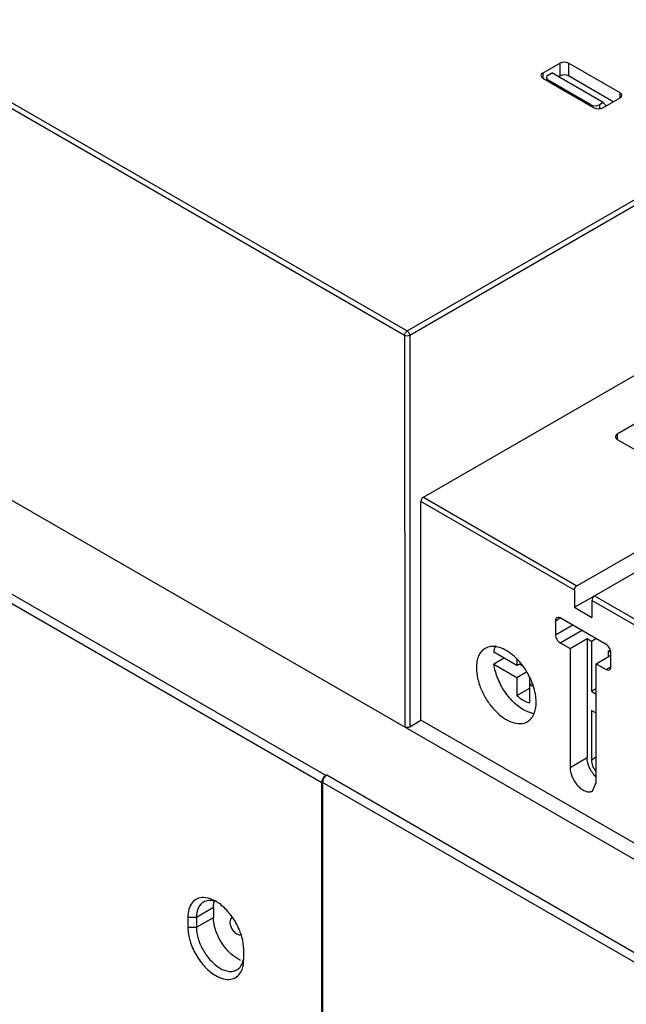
# Model space of a CAD drawing. Header units: millimetres. Extents: x 42 to 323, y 128 to 381.
# Tile 4 of 7: x 180 to 231, y 192 to 273. Entities that reach past the tile are written whole.
import ezdxf

# ---------------------------------------------------------------- set-up
doc = ezdxf.new("R2010")
doc.units = ezdxf.units.MM
doc.header["$LTSCALE"] = 33.112013
doc.layers.get('0').update_dxf_attribs({"linetype": 'CONTINUOUS'})

msp = doc.modelspace()

# ---------------------------------------------------------------- linework, layer by layer
at = {"color": 7}
for p, q in [((212.353, 247.274), (48.727, 341.741)), ((48.94, 342.108), (212.565, 247.642)), ((260.293, 187.178), (114.984, 271.055)), ((225.22, 269.819), (223.784, 268.989)), ((225.22, 268.757), (225.22, 269.819)), ((230.188, 267.359), (225.927, 269.819)), ((225.927, 269.819), (225.927, 268.757)), ((223.784, 268.989), (223.784, 268.625)), ((223.784, 268.581), (228.045, 266.121)), ((224.085, 268.625), (224.085, 268.407)), ((224.231, 268.829), (224.549, 269.013)), ((227.767, 266.38), (224.231, 268.421)), ((224.231, 268.421), (224.231, 268.323)), ((228.792, 266.563), (224.549, 269.013)), ((225.22, 268.757), (225.106, 268.691)), ((229.622, 266.624), (225.927, 268.757)), ((108.266, 267.177), (205.852, 210.842)), ((228.752, 266.121), (230.188, 266.951)), ((230.188, 266.951), (230.188, 267.359)), ((205.493, 210.227), (107.912, 266.564)), ((227.767, 266.282), (227.767, 266.38)), ((228.792, 266.563), (228.474, 266.38)), ((228.474, 266.38), (228.474, 266.046)), ((228.792, 266.563), (229.043, 266.29)), ((212.565, 247.642), (234.838, 260.501)), ((234.838, 260.011), (212.777, 247.274)), ((212.353, 247.274), (212.358, 214.846)), ((212.777, 247.274), (212.777, 214.864)), ((213.908, 233.883), (234.838, 245.967)), ((238.336, 243.947), (229.957, 239.11)), ((226.617, 226.546), (248.962, 239.446)), ((229.957, 239.11), (229.957, 238.659)), ((229.957, 238.659), (236.321, 234.984)), ((228.068, 225.708), (249.335, 237.986)), ((226.405, 226.178), (213.696, 233.516)), ((213.696, 215.422), (213.696, 233.516)), ((213.908, 233.883), (226.617, 226.546)), ((226.405, 226.178), (226.405, 224.769)), ((226.405, 224.769), (228.059, 225.724)), ((239.133, 218.83), (227.856, 225.34)), ((227.856, 225.34), (227.856, 223.931)), ((228.068, 225.708), (239.345, 219.197)), ((226.405, 224.769), (227.856, 223.931)), ((224.835, 223.656), (225.221, 223.879)), ((224.835, 223.655), (224.835, 222.496)), ((229.04, 221.674), (225.221, 223.879)), ((224.835, 222.496), (226.225, 223.299)), ((225.221, 221.826), (226.999, 222.852)), ((225.221, 221.826), (226.045, 221.35)), ((226.045, 221.35), (227.459, 222.169)), ((227.459, 222.169), (227.814, 221.967)), ((227.459, 222.169), (227.459, 212.326)), ((227.814, 221.967), (228.173, 222.175)), ((227.814, 221.967), (227.814, 217.809)), ((221.65, 219.941), (219.743, 221.043)), ((226.045, 221.35), (226.045, 211.509)), ((229.23, 221.145), (229.38, 221.231)), ((229.23, 220.682), (229.23, 221.149)), ((229.427, 219.845), (229.427, 221.004)), ((220.591, 220.553), (219.743, 220.063)), ((221.65, 220.44), (221.65, 219.941)), ((228.216, 220.097), (229.427, 220.796)), ((219.743, 220.063), (221.65, 218.962)), ((221.65, 219.941), (221.901, 220.086)), ((221.65, 218.962), (222.392, 219.39)), ((221.863, 220.064), (222.168, 219.888)), ((228.216, 220.097), (229.04, 219.621)), ((228.216, 210.256), (228.216, 220.097)), ((229.04, 219.621), (229.427, 219.845)), ((221.65, 218.962), (221.65, 217.462)), ((222.711, 216.849), (222.711, 218.938)), ((221.65, 217.462), (222.711, 218.074)), ((222.711, 218.349), (222.867, 218.439)), ((222.711, 218.349), (222.918, 218.23)), ((227.814, 217.809), (228.216, 218.041)), ((227.814, 217.809), (228.216, 217.576)), ((228.216, 216), (227.814, 216.232)), ((227.814, 216.232), (227.814, 212.121)), ((212.777, 214.864), (213.696, 215.422)), ((261.425, 187.866), (213.696, 215.422)), ((226.045, 211.509), (227.459, 212.326)), ((228.216, 212.353), (227.814, 212.121)), ((205.852, 210.842), (205.917, 210.88)), ((205.917, 210.88), (253.647, 183.324)), ((205.493, 174.628), (205.493, 210.227)), ((253.294, 182.711), (205.564, 210.268)), ((205.564, 210.268), (205.564, 174.504)), ((227.898, 209.553), (228.216, 210.256)), ((196.536, 199.903), (195.122, 199.087)), ((196.536, 199.903), (196.536, 199.087)), ((196.725, 200.421), (196.725, 200.421)), ((195.122, 199.087), (194.415, 199.087)), ((194.415, 199.087), (194.415, 198.27)), ((195.122, 199.087), (195.122, 198.27)), ((195.122, 198.27), (196.536, 199.087)), ((194.415, 198.27), (195.122, 198.27)), ((199.035, 195.602), (199.035, 196.419))]:
    msp.add_line(p, q, dxfattribs=at)
for centre, radius, start, end in [((210.589, 188.953), 37.203, 59.55655, 59.93127), ((218.358, 217.277), 4.598, 46.22602, 50.70743), ((217.967, 216.87), 5.163, 41.1087, 46.21153), ((217.32, 216.336), 6.002, 24.90171, 28.7821), ((198.302, 199.996), 1.759, 164.898, 167.34286), ((195.103, 197.615), 3.241, 56.19354, 59.95756), ((194.912, 197.328), 3.585, 53.95608, 56.22037), ((198.193, 198.846), 0.269, 110.03747, 120.0329), ((199.617, 197.61), 2.218, 242.8975, 247.8959)]:
    msp.add_arc(centre, radius, start, end, dxfattribs=at)
for centre, ratio, start_param, end_param in [((225.574, 269.614), 0.577518, 0.785555, 2.356046), ((224.138, 268.785), 0.577166, 8.639537, 10.210029), ((224.585, 268.625), 0.577166, 8.639536, 10.210028), ((225.574, 268.553), 0.577518, 7.06874, 8.639232), ((229.834, 267.155), 0.577166, 5.497944, 7.068435), ((228.12, 266.584), 0.577518, -2.356038, -0.785546), ((228.398, 266.325), 0.577518, -2.356037, -0.785545)]:
    msp.add_ellipse(centre, major_axis=(0.5, 0), ratio=ratio, start_param=start_param, end_param=end_param, dxfattribs=at)
for points, knots in [([(212.353, 247.274), (212.353, 247.347), (212.402, 247.49), (212.502, 247.605), (212.565, 247.642)], [0, 0, 0, 0, 0.500002, 1, 1, 1, 1]), ([(212.777, 247.274), (212.714, 247.238), (212.565, 247.209), (212.416, 247.238), (212.353, 247.274)], [0, 0, 0, 0, 0.499999, 1, 1, 1, 1]), ([(212.565, 247.642), (212.628, 247.605), (212.727, 247.49), (212.777, 247.347), (212.777, 247.274)], [0, 0, 0, 0, 0.499999, 1, 1, 1, 1]), ([(229.957, 239.11), (229.933, 239.096), (229.856, 239.043), (229.795, 238.951), (229.795, 238.884)], [0, 0, 0, 0, 0.293912, 1, 1, 1, 1]), ([(229.795, 238.884), (229.795, 238.863), (229.812, 238.767), (229.893, 238.696), (229.957, 238.659)], [0, 0, 0, 0, 0.220852, 1, 1, 1, 1]), ([(213.908, 233.883), (213.845, 233.847), (213.745, 233.732), (213.696, 233.588), (213.696, 233.516)], [0, 0, 0, 0, 0.499996, 1, 1, 1, 1]), ([(226.405, 226.178), (226.405, 226.251), (226.455, 226.394), (226.554, 226.509), (226.617, 226.546)], [0, 0, 0, 0, 0.5, 1, 1, 1, 1]), ([(228.068, 225.708), (228.005, 225.671), (227.906, 225.556), (227.856, 225.413), (227.856, 225.34)], [0, 0, 0, 0, 0.499996, 1, 1, 1, 1]), ([(224.948, 223.906), (224.93, 223.896), (224.856, 223.833), (224.835, 223.729), (224.835, 223.655)], [0, 0, 0, 0, 0.220856, 1, 1, 1, 1]), ([(225.221, 223.879), (225.198, 223.893), (225.114, 223.933), (225.005, 223.939), (224.948, 223.906)], [0, 0, 0, 0, 0.293894, 1, 1, 1, 1]), ([(224.835, 222.496), (224.835, 222.363), (224.925, 222.101), (225.107, 221.892), (225.221, 221.826)], [0, 0, 0, 0, 0.500008, 1, 1, 1, 1]), ([(219.017, 221.36), (218.901, 221.293), (218.685, 221.112), (218.455, 220.736), (218.319, 220.272), (218.292, 219.935), (218.292, 219.758)], [0, 0, 0, 0, 0.217724, 0.450873, 0.710468, 1, 1, 1, 1]), ([(221.27, 220.836), (221.081, 220.991), (220.699, 221.253), (220.094, 221.498), (219.515, 221.553), (219.163, 221.444), (219.017, 221.36)], [0, 0, 0, 0, 0.299877, 0.563713, 0.792955, 1, 1, 1, 1]), ([(219.743, 221.043), (219.751, 221.093), (219.788, 221.282), (219.85, 221.466), (219.911, 221.594)], [0, 0, 0, 0, 0.26261, 1, 1, 1, 1]), ([(229.427, 221.004), (229.427, 221.137), (229.336, 221.399), (229.155, 221.608), (229.04, 221.674)], [0, 0, 0, 0, 0.500009, 1, 1, 1, 1]), ([(222.581, 219.226), (222.529, 219.319), (222.316, 219.684), (222.065, 220.027), (221.857, 220.265)], [0, 0, 0, 0, 0.252841, 1, 1, 1, 1]), ([(218.292, 219.758), (218.292, 219.459), (218.375, 218.829), (218.688, 217.906), (219.169, 217.016), (219.781, 216.233), (220.473, 215.62), (221.196, 215.226), (221.903, 215.084), (222.342, 215.197), (222.517, 215.298)], [0, 0, 0, 0, 0.128825, 0.270598, 0.417898, 0.562393, 0.696206, 0.813598, 0.913066, 1, 1, 1, 1]), ([(222.563, 216.101), (222.214, 216.24), (221.528, 216.695), (220.689, 217.642), (220.05, 218.792), (219.801, 219.642), (219.743, 220.063)], [0, 0, 0, 0, 0.222934, 0.479597, 0.747319, 1, 1, 1, 1]), ([(229.04, 219.621), (229.064, 219.608), (229.147, 219.567), (229.256, 219.561), (229.313, 219.594)], [0, 0, 0, 0, 0.293876, 1, 1, 1, 1]), ([(229.313, 219.594), (229.331, 219.605), (229.405, 219.667), (229.427, 219.771), (229.427, 219.845)], [0, 0, 0, 0, 0.220864, 1, 1, 1, 1]), ([(223.242, 216.9), (223.242, 217.056), (223.193, 217.732), (222.983, 218.391), (222.764, 218.863)], [0, 0, 0, 0, 0.230441, 1, 1, 1, 1]), ([(221.65, 217.462), (221.734, 217.384), (222.047, 217.119), (222.422, 216.913), (222.711, 216.849)], [0, 0, 0, 0, 0.27792, 1, 1, 1, 1]), ([(222.517, 215.298), (222.632, 215.365), (222.848, 215.546), (223.078, 215.922), (223.214, 216.386), (223.242, 216.723), (223.242, 216.9)], [0, 0, 0, 0, 0.217724, 0.450873, 0.710468, 1, 1, 1, 1]), ([(223.004, 215.975), (222.968, 215.981), (222.817, 216.011), (222.671, 216.058), (222.563, 216.101)], [0, 0, 0, 0, 0.240343, 1, 1, 1, 1]), ([(212.777, 214.864), (212.747, 214.846), (212.614, 214.794), (212.453, 214.802), (212.358, 214.854)], [0, 0, 0, 0, 0.241147, 1, 1, 1, 1]), ([(228.19, 210.72), (227.968, 210.936), (227.625, 211.441), (227.459, 212.037), (227.459, 212.326)], [0, 0, 0, 0, 0.517038, 1, 1, 1, 1]), ([(227.814, 212.121), (227.814, 211.957), (227.895, 211.613), (228.072, 211.311), (228.185, 211.171)], [0, 0, 0, 0, 0.477668, 1, 1, 1, 1]), ([(226.045, 211.509), (226.045, 211.235), (226.196, 210.666), (226.586, 210.063), (227.002, 209.695), (227.319, 209.522), (227.629, 209.46), (227.821, 209.509), (227.898, 209.553)], [0, 0, 0, 0, 0.269934, 0.561324, 0.695468, 0.813138, 0.912851, 1, 1, 1, 1]), ([(205.493, 210.227), (205.493, 210.288), (205.54, 210.539), (205.71, 210.767), (205.876, 210.861)], [0, 0, 0, 0, 0.242626, 1, 1, 1, 1]), ([(205.876, 210.861), (205.74, 210.753), (205.601, 210.548), (205.564, 210.321), (205.564, 210.268)], [0, 0, 0, 0, 0.764424, 1, 1, 1, 1]), ([(195.708, 200.736), (195.527, 200.738), (195.161, 200.671), (194.717, 200.306), (194.461, 199.745), (194.415, 199.316), (194.415, 199.087)], [0, 0, 0, 0, 0.231125, 0.456176, 0.706726, 1, 1, 1, 1]), ([(196.725, 200.421), (196.64, 200.47), (196.323, 200.633), (195.967, 200.733), (195.708, 200.736)], [0, 0, 0, 0, 0.275004, 1, 1, 1, 1]), ([(195.695, 200.354), (195.604, 200.301), (195.433, 200.157), (195.178, 199.74), (195.122, 199.351), (195.122, 199.087)], [0, 0, 0, 0, 0.21841, 0.452259, 1, 1, 1, 1]), ([(196.682, 200.398), (196.512, 200.456), (196.172, 200.522), (195.831, 200.432), (195.695, 200.354)], [0, 0, 0, 0, 0.533186, 1, 1, 1, 1]), ([(196.536, 199.903), (196.536, 199.945), (196.54, 200.105), (196.56, 200.266), (196.586, 200.381)], [0, 0, 0, 0, 0.261038, 1, 1, 1, 1]), ([(199.035, 196.419), (199.035, 196.765), (198.916, 197.494), (198.492, 198.535), (197.86, 199.485), (197.315, 200.014), (197.022, 200.227)], [0, 0, 0, 0, 0.233741, 0.492406, 0.75511, 1, 1, 1, 1]), ([(198.607, 195.636), (198.316, 195.784), (197.762, 196.219), (197.113, 197.07), (196.665, 198.05), (196.536, 198.753), (196.536, 199.087)], [0, 0, 0, 0, 0.233505, 0.496174, 0.760912, 1, 1, 1, 1]), ([(198.058, 199.079), (198.004, 199.048), (197.91, 198.931), (197.891, 198.788), (197.892, 198.711)], [0, 0, 0, 0, 0.44945, 1, 1, 1, 1]), ([(194.415, 198.27), (194.415, 197.891), (194.557, 197.093), (195.052, 195.97), (195.776, 194.98), (196.397, 194.458), (196.725, 194.268)], [0, 0, 0, 0, 0.237254, 0.500001, 0.762748, 1, 1, 1, 1]), ([(195.122, 198.27), (195.122, 197.949), (195.242, 197.273), (195.661, 196.322), (196.275, 195.484), (196.801, 195.041), (197.079, 194.881)], [0, 0, 0, 0, 0.237248, 0.500001, 0.762753, 1, 1, 1, 1]), ([(197.892, 198.711), (197.892, 198.585), (197.954, 198.321), (198.153, 197.98), (198.417, 197.726), (198.643, 197.645), (198.741, 197.653)], [0, 0, 0, 0, 0.258444, 0.541204, 0.79956, 1, 1, 1, 1]), ([(197.079, 194.881), (197.307, 194.749), (197.673, 194.603), (198.161, 194.615), (198.371, 194.691), (198.462, 194.744)], [0, 0, 0, 0, 0.54774, 0.781589, 1, 1, 1, 1]), ([(198.462, 194.744), (198.599, 194.823), (198.847, 195.073), (198.96, 195.4), (198.995, 195.576)], [0, 0, 0, 0, 0.466816, 1, 1, 1, 1]), ([(198.8, 194.564), (198.839, 194.635), (198.988, 194.961), (199.035, 195.326), (199.035, 195.602)], [0, 0, 0, 0, 0.22725, 1, 1, 1, 1]), ([(196.725, 194.268), (196.924, 194.154), (197.318, 193.98), (197.932, 193.921), (198.47, 194.123), (198.711, 194.407), (198.8, 194.564)], [0, 0, 0, 0, 0.293273, 0.543821, 0.768873, 1, 1, 1, 1])]:
    msp.add_open_spline(points, degree=3, knots=knots, dxfattribs=at)

doc.saveas('drawing.dxf')
